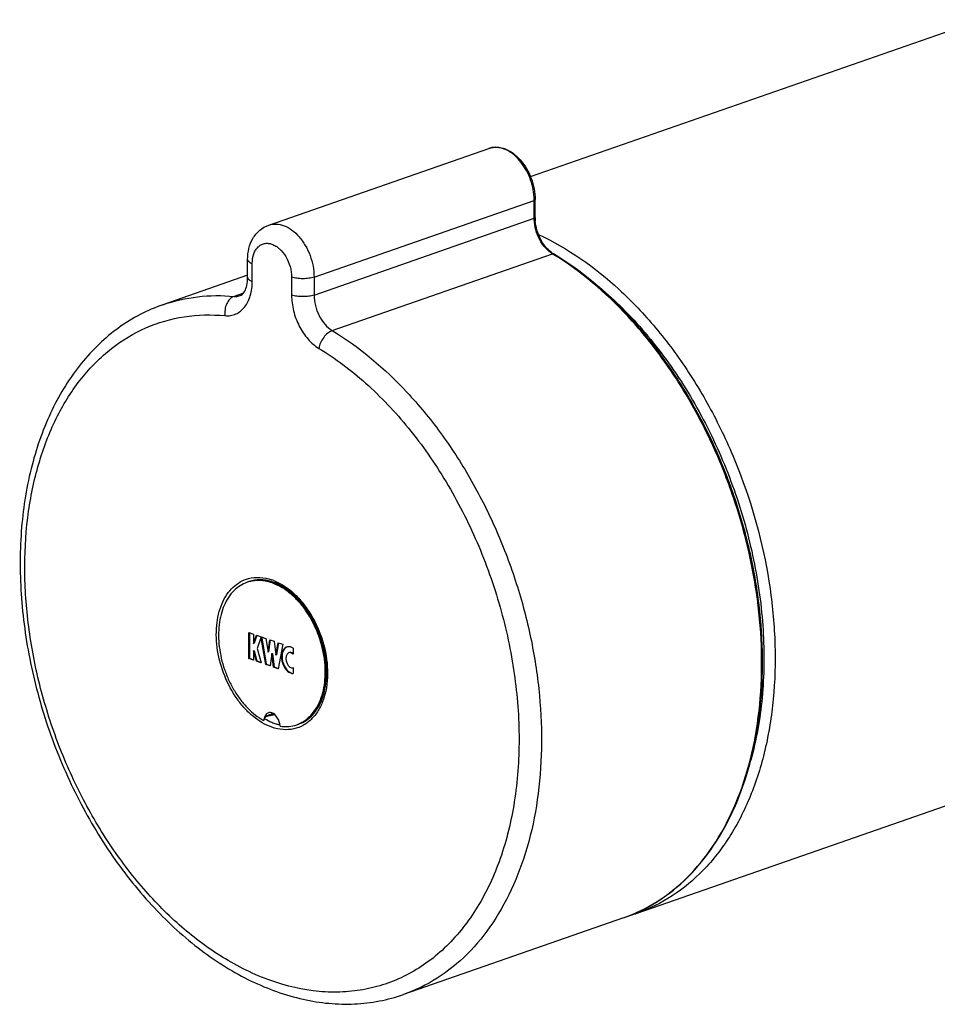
# Model space of a CAD drawing. Header units: millimetres. Extents: x 29 to 330, y 135 to 334.
# Tile 1 of 7: x 29 to 87, y 135 to 197. Entities that reach past the tile are written whole.
import ezdxf

# ---------------------------------------------------------------- set-up
doc = ezdxf.new("R2010")
doc.units = ezdxf.units.MM
doc.header["$LTSCALE"] = 32.67
doc.layers.get('0').update_dxf_attribs({"linetype": 'CONTINUOUS'})
doc.layers.add('ACHSEN', color=7, linetype='CONTINUOUS')

msp = doc.modelspace()

# ---------------------------------------------------------------- linework, layer by layer
at = {"color": 7, "linetype": 'Continuous'}
for p, q in [((44.503, 184.333), (58.362, 189.164)), ((61.271, 184.809), (61.271, 185.939)), ((43.171, 181.038), (43.171, 182.168)), ((43.251, 157.04), (43.251, 158.681)), ((43.251, 158.681), (43.534, 158.582)), ((43.287, 158.668), (43.287, 157.053)), ((43.534, 158.582), (43.534, 157.996)), ((43.548, 157.991), (43.725, 158.516)), ((43.753, 158.506), (43.583, 158.004)), ((43.725, 158.516), (44.029, 158.409)), ((44.029, 158.409), (43.782, 157.676)), ((44.031, 158.333), (44.031, 158.409)), ((44.031, 158.409), (44.309, 158.312)), ((44.031, 158.333), (44.067, 158.346)), ((44.312, 156.671), (44.031, 158.333)), ((44.067, 158.396), (44.067, 158.346)), ((44.067, 158.346), (44.347, 156.683)), ((44.309, 158.312), (44.456, 157.44)), ((44.456, 157.44), (44.56, 158.225)), ((44.592, 158.213), (44.491, 157.452)), ((44.56, 158.225), (44.842, 158.126)), ((44.842, 158.126), (44.946, 157.269)), ((43.534, 157.996), (43.548, 157.991)), ((43.534, 157.527), (43.57, 157.54)), ((43.534, 157.527), (43.534, 156.942)), ((43.548, 157.523), (43.534, 157.527)), ((43.548, 157.991), (43.583, 158.004)), ((43.548, 157.523), (43.583, 157.535)), ((43.725, 156.875), (43.548, 157.523)), ((43.57, 157.54), (43.583, 157.535)), ((43.583, 157.535), (43.76, 156.888)), ((43.782, 157.676), (44.029, 156.769)), ((44.946, 157.269), (45.093, 158.038)), ((45.124, 158.028), (44.982, 157.281)), ((45.384, 157.937), (45.09, 156.399)), ((45.093, 158.038), (45.384, 157.937)), ((46.045, 157.684), (46.045, 157.307)), ((43.251, 157.04), (43.287, 157.053)), ((43.534, 156.942), (43.251, 157.04)), ((43.287, 157.053), (43.534, 156.966)), ((43.725, 156.875), (43.76, 156.888)), ((44.029, 156.769), (43.725, 156.875)), ((43.76, 156.888), (44.022, 156.796)), ((44.456, 157.44), (44.491, 157.452)), ((44.701, 157.355), (44.595, 156.572)), ((44.701, 157.355), (44.736, 157.367)), ((44.807, 156.498), (44.701, 157.355)), ((44.736, 157.367), (44.842, 156.51)), ((44.946, 157.269), (44.982, 157.281)), ((44.312, 156.671), (44.347, 156.683)), ((44.595, 156.572), (44.312, 156.671)), ((44.347, 156.683), (44.598, 156.596)), ((44.807, 156.498), (44.842, 156.51)), ((45.09, 156.399), (44.807, 156.498)), ((44.842, 156.51), (45.094, 156.423)), ((46.045, 156.467), (46.039, 156.465)), ((46.045, 156.467), (46.045, 156.09)), ((44.182, 153.14), (44.18, 153.139)), ((44.194, 153.152), (44.195, 153.159)), ((44.371, 153.409), (44.396, 153.417)), ((44.371, 153.409), (44.371, 153.409)), ((44.585, 153.463), (44.873, 153.517))]:
    msp.add_line(p, q, dxfattribs=at)
at = {"color": 9, "linetype": 'Continuous'}
for p, q in [((47.353, 181.059), (61.212, 185.89)), ((61.212, 184.76), (61.212, 185.89)), ((47.353, 179.929), (61.212, 184.76)), ((48.498, 177.689), (62.357, 182.52)), ((43.464, 180.792), (43.464, 181.921)), ((45.938, 181.059), (45.938, 179.929)), ((47.353, 181.059), (47.353, 179.929)), ((42.908, 180.049), (42.318, 179.844)), ((42.707, 179.889), (42.708, 179.889)), ((43.277, 161.889), (43.279, 161.89)), ((44.715, 153.615), (44.611, 153.499)), ((44.843, 153.542), (44.611, 153.499)), ((67.687, 141.01), (67.686, 141.01)), ((66.838, 140.714), (66.838, 140.714))]:
    msp.add_line(p, q, dxfattribs=at)
at = {"color": 7, "linetype": 'Continuous'}
for points in [[(44.195, 153.159), (44.2, 153.184), (44.209, 153.212), (44.221, 153.24), (44.236, 153.268), (44.252, 153.295), (44.27, 153.321), (44.289, 153.344), (44.307, 153.364), (44.325, 153.38), (44.342, 153.393), (44.357, 153.403), (44.369, 153.408), (44.371, 153.409)], [(44.396, 153.417), (44.434, 153.428), (44.474, 153.439), (44.515, 153.449), (44.558, 153.458), (44.585, 153.463)]]:
    msp.add_lwpolyline(points, dxfattribs=at)
at = {"color": 9, "linetype": 'Continuous'}
for centre, radius, start, end in [((58.76, 188.023), 1.209, 103.73148, 109.22028), ((58.766, 187.998), 1.235, 97.31163, 103.71335), ((58.77, 187.97), 1.262, 95.48577, 97.32434), ((57.794, 185.89), 3.418, 0.00113, 0.77625), ((63.74, 184.76), 2.528, 180.00571, 181.91137), ((52.755, 166.65), 18.549, 58.61891, 58.82208), ((43.967, 159.915), 2.091, 109.26896, 110.47136), ((43.651, 158.983), 3.19, 68.59148, 70.77447), ((43.405, 156.226), 4.705, 350.60387, 351.20103), ((46.162, 156.491), 3.781, 239.17318, 239.45538), ((45.74, 155.467), 2.669, 257.67409, 258.56343), ((45.718, 154.893), 2.091, 288.49713, 289.21847)]:
    msp.add_arc(centre, radius, start, end, dxfattribs=at)
at = {"color": 7, "linetype": 'Continuous'}
for centre, radius, start, end in [((63.811, 184.809), 2.541, 180.00222, 181.04244), ((63.951, 184.813), 2.68, 181.0649, 184.85854), ((63.34, 184.002), 1.74, 232.41584, 236.52414), ((63.268, 183.893), 1.609, 236.53105, 238.80985), ((43.862, 159.875), 2.094, 103.23468, 109.20934), ((43.836, 159.158), 2.857, 70.77618, 73.02591), ((43.741, 158.963), 3.025, 70.32696, 70.76303), ((45.611, 154.858), 2.093, 291.6467, 292.34082), ((64.275, 150.796), 10.364, 286.81116, 289.21601)]:
    msp.add_arc(centre, radius, start, end, dxfattribs=at)
for centre, major_axis, ratio, start_param, end_param in [((45.903, 156.936), (-0.264, 0.829), 0.651503, 5.590951, 9.207586), ((45.938, 156.948), (-0.264, 0.829), 0.651503, 0.083093, 2.864539), ((45.903, 156.936), (-0.12, 0.476), 0.619145, -0.848221, 3.196024), ((45.938, 156.948), (-0.12, 0.476), 0.619145, -0.727649, 0.054431)]:
    msp.add_ellipse(centre, major_axis=major_axis, ratio=ratio, start_param=start_param, end_param=end_param, dxfattribs=at)
for points, knots in [([(58.362, 189.164), (58.52, 189.219), (58.87, 189.269), (59.401, 189.151), (59.907, 188.865), (60.362, 188.439), (60.747, 187.9), (61.135, 187.081), (61.271, 186.392), (61.271, 185.939)], [0, 0, 0, 0, 0.101969, 0.209031, 0.32489, 0.450755, 0.585186, 0.724749, 1, 1, 1, 1]), ([(43.171, 182.168), (43.171, 182.402), (43.221, 182.864), (43.472, 183.507), (43.902, 184.034), (44.295, 184.261), (44.503, 184.333)], [0, 0, 0, 0, 0.259532, 0.510178, 0.755853, 1, 1, 1, 1]), ([(62.279, 182.623), (62.141, 182.729), (61.884, 182.99), (61.583, 183.465), (61.37, 184.007), (61.296, 184.393), (61.28, 184.586)], [0, 0, 0, 0, 0.229891, 0.481481, 0.742647, 1, 1, 1, 1]), ([(66.838, 140.714), (67.586, 140.975), (69.046, 141.685), (70.973, 143.246), (72.606, 145.26), (73.911, 147.671), (74.864, 150.421), (75.448, 153.445), (75.653, 156.675), (75.475, 160.037), (74.92, 163.453), (74, 166.845), (72.737, 170.134), (71.161, 173.244), (69.307, 176.104), (66.595, 179.403), (64.172, 181.465), (62.434, 182.517)], [0, 0, 0, 0, 0.048008, 0.097342, 0.149116, 0.204095, 0.262648, 0.324775, 0.390164, 0.458258, 0.528318, 0.599485, 0.670833, 0.741429, 0.81038, 0.876894, 1, 1, 1, 1]), ([(42.708, 179.889), (42.754, 179.905), (42.869, 179.981), (43.021, 180.202), (43.144, 180.569), (43.171, 180.869), (43.171, 181.038)], [0, 0, 0, 0, 0.114453, 0.308472, 0.60973, 1, 1, 1, 1]), ([(37.838, 179.32), (37.345, 179.148), (36.378, 178.729), (35.027, 177.892), (33.785, 176.855), (32.269, 175.202), (30.713, 172.678), (29.468, 169.161), (28.833, 165.235), (28.818, 161.04), (29.417, 156.723), (30.604, 152.441), (32.336, 148.349), (34.55, 144.596), (37.169, 141.319), (40.107, 138.639), (43.269, 136.657), (46.057, 135.647), (48.271, 135.295), (49.889, 135.255), (51.468, 135.439), (52.486, 135.711), (52.979, 135.883)], [0, 0, 0, 0, 0.02562, 0.051474, 0.07779, 0.104766, 0.161247, 0.221881, 0.286805, 0.355516, 0.42702, 0.500001, 0.572983, 0.644487, 0.713197, 0.77812, 0.838754, 0.895234, 0.922211, 0.948526, 0.97438, 1, 1, 1, 1]), ([(44.67, 161.89), (44.437, 161.961), (43.966, 162.041), (43.491, 161.964), (43.277, 161.889)], [0, 0, 0, 0, 0.517882, 1, 1, 1, 1]), ([(43.382, 161.914), (43.489, 161.939), (43.71, 161.973), (44.049, 161.973), (44.395, 161.923), (44.624, 161.859), (44.737, 161.819)], [0, 0, 0, 0, 0.239647, 0.484517, 0.737269, 1, 1, 1, 1]), ([(46.408, 152.92), (46.565, 152.975), (46.874, 153.13), (47.278, 153.478), (47.615, 153.934), (47.977, 154.698), (48.195, 155.854), (48.093, 157.346), (47.65, 158.842), (47.022, 159.985), (46.391, 160.76), (45.739, 161.374), (45.17, 161.718), (44.777, 161.855)], [0, 0, 0, 0, 0.04608, 0.094127, 0.145637, 0.201447, 0.326012, 0.464866, 0.610354, 0.753259, 0.821099, 0.885238, 1, 1, 1, 1]), ([(44.759, 161.812), (45.149, 161.672), (45.713, 161.331), (46.357, 160.725), (46.814, 160.166), (47.216, 159.535), (47.553, 158.847), (47.816, 158.12), (47.998, 157.374), (48.094, 156.627), (48.103, 155.899), (48.022, 155.209), (47.855, 154.575), (47.604, 154.013), (47.276, 153.538), (46.939, 153.223), (46.642, 153.031), (46.486, 152.955), (46.406, 152.923)], [0, 0, 0, 0, 0.115221, 0.178813, 0.245741, 0.315268, 0.386475, 0.458332, 0.52977, 0.599745, 0.667307, 0.731672, 0.792304, 0.848993, 0.901949, 0.951865, 0.976076, 1, 1, 1, 1]), ([(44.194, 153.152), (44.194, 153.15), (44.191, 153.144), (44.185, 153.141), (44.182, 153.14)], [0, 0, 0, 0, 0.435007, 1, 1, 1, 1])]:
    msp.add_open_spline(points, degree=3, knots=knots, dxfattribs=at)
at = {"color": 9, "linetype": 'Continuous'}
for points, knots in [([(61.212, 185.936), (61.206, 186.356), (61.084, 186.992), (60.745, 187.763), (60.41, 188.284), (60.013, 188.713), (59.574, 189.03), (59.114, 189.215), (58.797, 189.241), (58.649, 189.227)], [0, 0, 0, 0, 0.275037, 0.415027, 0.550744, 0.678549, 0.795985, 0.902476, 1, 1, 1, 1]), ([(61.212, 185.89), (61.227, 185.895), (61.252, 185.905), (61.271, 185.929), (61.271, 185.939)], [0, 0, 0, 0, 0.614189, 1, 1, 1, 1]), ([(61.212, 184.76), (61.227, 184.765), (61.252, 184.775), (61.271, 184.799), (61.271, 184.809)], [0, 0, 0, 0, 0.614189, 1, 1, 1, 1]), ([(44.503, 184.333), (44.651, 184.385), (44.984, 184.43), (45.493, 184.31), (45.988, 184.024), (46.44, 183.594), (46.826, 183.047), (47.216, 182.216), (47.353, 181.518), (47.353, 181.059)], [0, 0, 0, 0, 0.095992, 0.199207, 0.313919, 0.440746, 0.577404, 0.719753, 1, 1, 1, 1]), ([(62.357, 182.52), (62.193, 182.62), (61.884, 182.89), (61.53, 183.412), (61.29, 184.022), (61.221, 184.459), (61.213, 184.676)], [0, 0, 0, 0, 0.227904, 0.479748, 0.74247, 1, 1, 1, 1]), ([(61.488, 183.73), (63.338, 182.878), (65.965, 181.017), (68.936, 177.875), (71.011, 175.059), (72.807, 171.932), (74.767, 167.459), (76.007, 162.715), (76.434, 157.954), (76.336, 154.534), (75.824, 151.32), (74.908, 148.391), (73.608, 145.821), (71.949, 143.679), (69.971, 142.025), (68.461, 141.28), (67.687, 141.01)], [0, 0, 0, 0, 0.118849, 0.183963, 0.252076, 0.322392, 0.393969, 0.536606, 0.605854, 0.672451, 0.735703, 0.795177, 0.850785, 0.902854, 0.952182, 1, 1, 1, 1]), ([(43.464, 181.921), (43.464, 182.122), (43.503, 182.418), (43.66, 182.759), (43.815, 182.959), (44.006, 183.103), (44.227, 183.182), (44.466, 183.193), (44.711, 183.137), (44.954, 183.018), (45.272, 182.776), (45.609, 182.347), (45.87, 181.732), (45.938, 181.281), (45.938, 181.059)], [0, 0, 0, 0, 0.130831, 0.189305, 0.243252, 0.293907, 0.343298, 0.393796, 0.447468, 0.505618, 0.56867, 0.707197, 0.855062, 1, 1, 1, 1]), ([(62.357, 182.52), (62.371, 182.525), (62.397, 182.53), (62.424, 182.523), (62.434, 182.517)], [0, 0, 0, 0, 0.534463, 1, 1, 1, 1]), ([(66.838, 140.714), (67.579, 140.972), (69.025, 141.676), (70.935, 143.224), (72.557, 145.225), (73.855, 147.625), (74.805, 150.366), (75.389, 153.385), (75.594, 156.611), (75.419, 159.972), (74.866, 163.389), (73.949, 166.783), (72.69, 170.075), (71.118, 173.19), (69.267, 176.055), (66.563, 179.361), (64.147, 181.429), (62.414, 182.486)], [0, 0, 0, 0, 0.047603, 0.096588, 0.148102, 0.202919, 0.261399, 0.323527, 0.388975, 0.457171, 0.527364, 0.598684, 0.670199, 0.740965, 0.810079, 0.876736, 1, 1, 1, 1]), ([(43.171, 182.168), (43.171, 182.144), (43.188, 182.092), (43.25, 182.026), (43.345, 181.967), (43.421, 181.936), (43.464, 181.921)], [0, 0, 0, 0, 0.175457, 0.390611, 0.664671, 1, 1, 1, 1]), ([(43.171, 181.038), (43.171, 181.015), (43.188, 180.962), (43.25, 180.896), (43.345, 180.838), (43.421, 180.806), (43.464, 180.792)], [0, 0, 0, 0, 0.175457, 0.390611, 0.664671, 1, 1, 1, 1]), ([(47.353, 181.059), (47.248, 181.022), (47.012, 180.972), (46.646, 180.948), (46.279, 180.972), (46.043, 181.022), (45.938, 181.059)], [0, 0, 0, 0, 0.232405, 0.5, 0.767595, 1, 1, 1, 1]), ([(63.926, 181.508), (65.009, 180.741), (67.094, 178.929), (69.798, 175.657), (72.094, 171.858), (73.891, 167.687), (75.116, 163.311), (75.719, 158.903), (75.678, 154.644), (75.2, 151.911), (74.842, 150.627)], [0, 0, 0, 0, 0.11521, 0.238315, 0.367244, 0.499291, 0.631439, 0.760664, 0.884227, 1, 1, 1, 1]), ([(41.745, 178.63), (41.862, 178.619), (42.096, 178.625), (42.433, 178.723), (42.736, 178.907), (42.995, 179.169), (43.202, 179.501), (43.41, 180.037), (43.464, 180.486), (43.464, 180.792)], [0, 0, 0, 0, 0.112612, 0.222416, 0.333446, 0.44952, 0.573429, 0.706639, 1, 1, 1, 1]), ([(37.838, 179.32), (38.542, 179.566), (40.031, 179.904), (41.555, 179.914), (42.318, 179.844)], [0, 0, 0, 0, 0.493482, 1, 1, 1, 1]), ([(42.318, 179.844), (42.221, 179.81), (42.031, 179.68), (41.836, 179.384), (41.73, 179.02), (41.727, 178.758), (41.745, 178.63)], [0, 0, 0, 0, 0.216083, 0.461608, 0.728816, 1, 1, 1, 1]), ([(42.318, 179.844), (42.352, 179.84), (42.483, 179.835), (42.615, 179.857), (42.707, 179.889)], [0, 0, 0, 0, 0.256154, 1, 1, 1, 1]), ([(47.353, 179.929), (47.248, 179.892), (47.012, 179.842), (46.646, 179.819), (46.279, 179.842), (46.043, 179.892), (45.938, 179.929)], [0, 0, 0, 0, 0.232405, 0.5, 0.767595, 1, 1, 1, 1]), ([(45.938, 179.929), (45.938, 179.595), (46.028, 178.916), (46.383, 177.965), (46.923, 177.148), (47.402, 176.724), (47.657, 176.569)], [0, 0, 0, 0, 0.255941, 0.518841, 0.771574, 1, 1, 1, 1]), ([(47.353, 179.929), (47.353, 179.706), (47.413, 179.254), (47.649, 178.62), (48.009, 178.075), (48.328, 177.792), (48.498, 177.689)], [0, 0, 0, 0, 0.255942, 0.51884, 0.771573, 1, 1, 1, 1]), ([(41.591, 138.235), (40.688, 138.794), (38.924, 140.114), (36.541, 142.525), (34.397, 145.365), (32.552, 148.551), (31.06, 151.991), (29.963, 155.586), (29.292, 159.234), (29.069, 162.828), (29.299, 166.266), (29.978, 169.451), (31.09, 172.292), (32.61, 174.707), (34.504, 176.619), (36.719, 177.958), (39.182, 178.669), (40.893, 178.708), (41.745, 178.63)], [0, 0, 0, 0, 0.06185, 0.127693, 0.196908, 0.268588, 0.341642, 0.414881, 0.487103, 0.557177, 0.624131, 0.687246, 0.746156, 0.800965, 0.85233, 0.901489, 0.950116, 1, 1, 1, 1]), ([(48.498, 177.689), (48.396, 177.654), (48.194, 177.53), (47.944, 177.263), (47.752, 176.935), (47.675, 176.691), (47.657, 176.569)], [0, 0, 0, 0, 0.222376, 0.478859, 0.746883, 1, 1, 1, 1]), ([(48.498, 177.689), (50.236, 176.638), (52.659, 174.576), (55.371, 171.274), (57.229, 168.41), (58.809, 165.295), (60.075, 162), (60.997, 158.602), (61.555, 155.18), (61.735, 151.813), (61.533, 148.581), (60.951, 145.556), (60.002, 142.809), (58.704, 140.403), (57.081, 138.398), (55.168, 136.847), (53.72, 136.142), (52.979, 135.883)], [0, 0, 0, 0, 0.123118, 0.189728, 0.258813, 0.329566, 0.401085, 0.472422, 0.542642, 0.610871, 0.676354, 0.738517, 0.797027, 0.851867, 0.903397, 0.952391, 1, 1, 1, 1]), ([(47.657, 176.569), (48.699, 175.939), (50.728, 174.408), (53.416, 171.557), (55.771, 168.171), (57.705, 164.377), (59.147, 160.318), (60.042, 156.147), (60.357, 152.019), (60.077, 148.088), (59.21, 144.499), (57.781, 141.386), (56.122, 139.253), (54.575, 137.936), (53.335, 137.152), (52.009, 136.567), (50.612, 136.185), (49.158, 136.011), (47.131, 136.058), (44.507, 136.669), (42.55, 137.642), (41.591, 138.235)], [0, 0, 0, 0, 0.06282, 0.130232, 0.20134, 0.274849, 0.349235, 0.422891, 0.494277, 0.562072, 0.625336, 0.68369, 0.73751, 0.763138, 0.788176, 0.812901, 0.837613, 0.862615, 0.888186, 0.941842, 1, 1, 1, 1]), ([(44.701, 152.716), (44.279, 152.863), (43.67, 153.232), (42.979, 153.891), (42.317, 154.716), (41.669, 155.928), (41.227, 157.508), (41.154, 159.074), (41.424, 160.281), (41.843, 161.068), (42.232, 161.536), (42.696, 161.884), (43.046, 162.029), (43.225, 162.076)], [0, 0, 0, 0, 0.116199, 0.180538, 0.248323, 0.39052, 0.53466, 0.671777, 0.794922, 0.850581, 0.902579, 0.951896, 1, 1, 1, 1]), ([(43.225, 162.076), (43.458, 162.139), (43.964, 162.186), (44.458, 162.079), (44.701, 161.995)], [0, 0, 0, 0, 0.484069, 1, 1, 1, 1]), ([(44.815, 161.952), (45.286, 161.768), (45.955, 161.311), (46.689, 160.513), (47.367, 159.53), (47.976, 158.128), (48.182, 156.912), (48.199, 156.308)], [0, 0, 0, 0, 0.219781, 0.342149, 0.470778, 0.737378, 1, 1, 1, 1]), ([(46.135, 160.928), (46.309, 160.771), (46.642, 160.422), (47.076, 159.828), (47.448, 159.165), (47.747, 158.452), (47.963, 157.71), (48.092, 156.959), (48.129, 156.222), (48.091, 155.739), (48.055, 155.507)], [0, 0, 0, 0, 0.117871, 0.241529, 0.36933, 0.499326, 0.629414, 0.757486, 0.881573, 1, 1, 1, 1]), ([(48.199, 156.308), (48.215, 155.721), (48.122, 154.853), (47.692, 153.842), (47.256, 153.247), (46.709, 152.815), (46.073, 152.573), (45.383, 152.534), (44.926, 152.637), (44.701, 152.716)], [0, 0, 0, 0, 0.293897, 0.425237, 0.546072, 0.659073, 0.768832, 0.880853, 1, 1, 1, 1]), ([(44.187, 153.165), (44.187, 153.163), (44.185, 153.155), (44.183, 153.146), (44.182, 153.14)], [0, 0, 0, 0, 0.253521, 1, 1, 1, 1]), ([(44.339, 153.402), (44.322, 153.388), (44.29, 153.355), (44.247, 153.299), (44.21, 153.235), (44.193, 153.189), (44.187, 153.165)], [0, 0, 0, 0, 0.228362, 0.482078, 0.744864, 1, 1, 1, 1]), ([(44.842, 152.952), (44.792, 152.97), (44.584, 153.049), (44.385, 153.149), (44.24, 153.235)], [0, 0, 0, 0, 0.242839, 1, 1, 1, 1]), ([(44.358, 153.416), (44.357, 153.415), (44.35, 153.41), (44.344, 153.405), (44.339, 153.402)], [0, 0, 0, 0, 0.242784, 1, 1, 1, 1]), ([(44.395, 153.435), (44.392, 153.434), (44.379, 153.429), (44.367, 153.422), (44.358, 153.416)], [0, 0, 0, 0, 0.233843, 1, 1, 1, 1]), ([(44.371, 153.409), (44.377, 153.411), (44.387, 153.418), (44.393, 153.429), (44.395, 153.435)], [0, 0, 0, 0, 0.479036, 1, 1, 1, 1]), ([(44.611, 153.499), (44.592, 153.495), (44.519, 153.477), (44.447, 153.455), (44.395, 153.435)], [0, 0, 0, 0, 0.262521, 1, 1, 1, 1]), ([(44.585, 153.463), (44.588, 153.464), (44.595, 153.466), (44.606, 153.478), (44.61, 153.491), (44.611, 153.499)], [0, 0, 0, 0, 0.219948, 0.456429, 1, 1, 1, 1]), ([(45.17, 152.859), (45.143, 152.865), (45.032, 152.891), (44.923, 152.924), (44.842, 152.952)], [0, 0, 0, 0, 0.246616, 1, 1, 1, 1])]:
    msp.add_open_spline(points, degree=3, knots=knots, dxfattribs=at)
at = {"layer": 'ACHSEN', "color": 7, "linetype": 'Continuous'}
for p, q in [((60.975, 187.385), (89.323, 197.266)), ((43.171, 181.179), (37.838, 179.32)), ((67.686, 141.01), (146.529, 168.492)), ((43.834, 161.994), (43.786, 161.967)), ((46.905, 153.182), (46.848, 153.173)), ((66.838, 140.714), (52.979, 135.883))]:
    msp.add_line(p, q, dxfattribs=at)
for centre, radius, start, end in [((43.824, 159.872), 2.084, 108.18989, 109.21725), ((43.826, 159.866), 2.091, 105.1643, 108.18837), ((43.828, 159.856), 2.101, 103.36433, 105.16459), ((43.7, 158.937), 3.04, 69.79902, 70.76176), ((45.577, 154.842), 2.089, 289.21613, 290.24554), ((45.577, 154.843), 2.09, 290.24554, 290.83975), ((45.575, 154.846), 2.093, 290.84056, 293.36117)]:
    msp.add_arc(centre, radius, start, end, dxfattribs=at)
msp.add_ellipse((44.701, 152.81), major_axis=(-0.186, 0.825), ratio=0.601899, start_param=4.536022, end_param=7.312206, dxfattribs=at)
for points, knots in [([(43.138, 161.84), (42.982, 161.786), (42.679, 161.638), (42.279, 161.311), (41.942, 160.887), (41.673, 160.379), (41.479, 159.8), (41.364, 159.162), (41.329, 158.482), (41.375, 157.774), (41.502, 157.057), (41.705, 156.348), (41.98, 155.662), (42.321, 155.017), (42.72, 154.428), (43.298, 153.756), (43.813, 153.343), (44.18, 153.139)], [0, 0, 0, 0, 0.047667, 0.09676, 0.148455, 0.203536, 0.262351, 0.32486, 0.3907, 0.459257, 0.52974, 0.601238, 0.672781, 0.7434, 0.812174, 0.878299, 1, 1, 1, 1]), ([(44.702, 161.807), (44.588, 161.847), (44.359, 161.911), (44.012, 161.961), (43.671, 161.96), (43.45, 161.926), (43.343, 161.9)], [0, 0, 0, 0, 0.262758, 0.515504, 0.760358, 1, 1, 1, 1]), ([(46.405, 152.925), (46.563, 152.993), (46.869, 153.173), (47.261, 153.55), (47.583, 154.026), (47.828, 154.588), (47.991, 155.22), (48.068, 155.906), (48.058, 156.629), (47.961, 157.37), (47.779, 158.111), (47.518, 158.833), (47.184, 159.516), (46.786, 160.143), (46.333, 160.699), (45.695, 161.304), (45.137, 161.647), (44.75, 161.79)], [0, 0, 0, 0, 0.048062, 0.098063, 0.151131, 0.20792, 0.268616, 0.332999, 0.400531, 0.470438, 0.541783, 0.613539, 0.684653, 0.754112, 0.82101, 0.884617, 1, 1, 1, 1]), ([(45.223, 152.775), (45.399, 152.75), (45.754, 152.739), (46.101, 152.813), (46.264, 152.87)], [0, 0, 0, 0, 0.508083, 1, 1, 1, 1])]:
    msp.add_open_spline(points, degree=3, knots=knots, dxfattribs=at)

doc.saveas('drawing.dxf')
